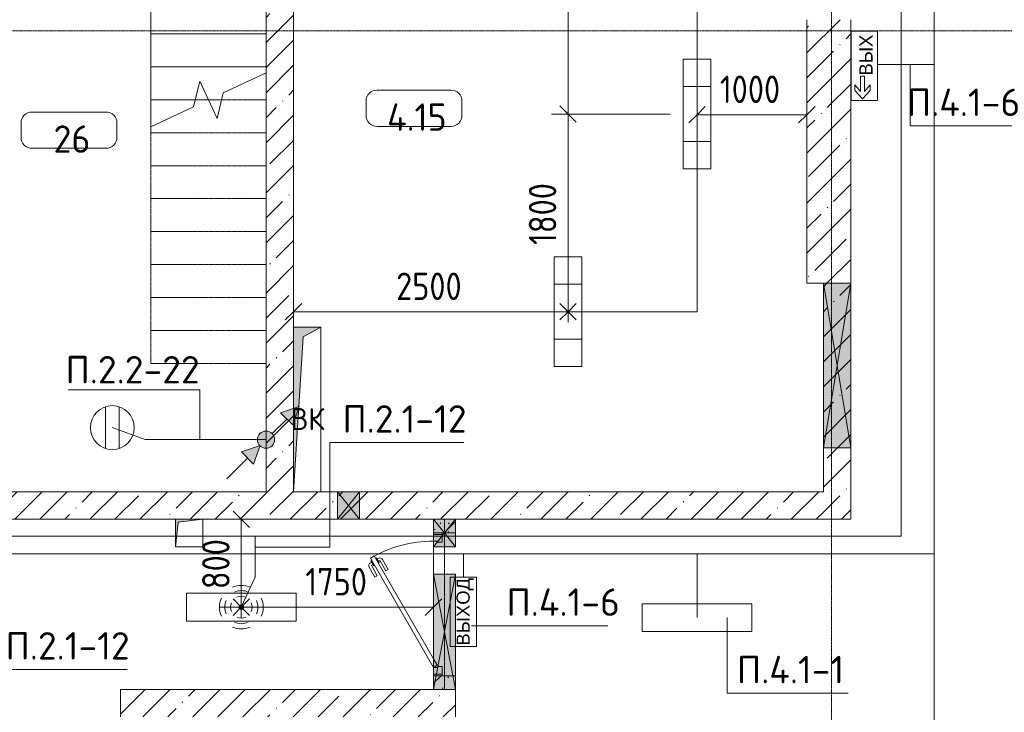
# Model space of a CAD drawing. Header units: millimetres. Extents: x -32229 to 170644, y -13689 to 125138.
# Tile 151 of 208: x 36042 to 45008, y 87842 to 94150. Entities that reach past the tile are written whole.
import ezdxf

# ---------------------------------------------------------------- set-up
doc = ezdxf.new("R2010")
doc.units = ezdxf.units.MM
for name, pattern in [('2_Пунктир_ 0_6 мм', [1.2, 0.6, -0.6]), ('3_ Штрих_ 1 х 1 мм', [2, 1, -1]), ('ADSK_Линия сетки', [25, 20, -2.5, 0, -2.5]), ('ADSK_Сверху', [4.5, 3, -1.5]), ('Штриховая', [5, 3, -2])]:
    doc.linetypes.add(name, pattern=pattern)
for name, color, linetype, lineweight in [('A-ANNO-DIMS', 7, 'Continuous', 9), ('A-ANNO-DIMS-200', 7, 'Continuous', 9), ('A-ANNO-NOTE', 7, 'Continuous', 18), ('A-AREA-IDEN', 7, 'Continuous', 9), ('A-DETL-THIN', 7, 'Continuous', 9), ('A-DOOR', 7, 'Continuous', 18), ('A-DOOR-FRAM', 7, 'Continuous', 9), ('A-FLOR', 7, 'Continuous', 18), ('A-GLAZ', 7, 'Continuous', 18), ('A-WALL', 7, 'Continuous', 18), ('A-WALL-PATT', 7, 'Continuous', 40), ('G-ANNO-TEXT', 7, 'Continuous', 9), ('I-WALL', 7, 'Continuous', 18), ('M-EQPM', 7, 'Continuous', 18), ('S-BEAM', 7, 'Continuous', 18), ('S-COLS', 7, 'Continuous', 18), ('S-GRID', 7, 'Continuous', 9), ('S-STRS', 7, 'Continuous', 18), ('S-STRS-MBND', 7, 'ADSK_Сверху', 18)]:
    doc.layers.add(name, color=color, linetype=linetype, lineweight=lineweight)
doc.layers.add('A-DETL', color=7, linetype='Continuous', lineweight=9, true_color=0x00a600)
doc.styles.add('Arial_1', font='arial.ttf', dxfattribs={"height": 120})
doc.styles.add('GOST Common', font='GOST_Common.ttf', dxfattribs={"height": 200})
doc.styles.add('GOST Common_5', font='GOST_Common.ttf', dxfattribs={"height": 250})
doc.styles.add('GOST Common_6', font='GOST_Common.ttf', dxfattribs={"width": 0.9, "height": 250})
doc.styles.add('ISOCPEUR', font='isocpeur.ttf', dxfattribs={"height": 250})
doc.dimstyles.new('ГОСТ_2_5_мм2_1', dxfattribs={"dimscale": 304.8, "dimtxt": 251.428749, "dimasz": 0.492126, "dimexe": 0.492126, "dimexo": 0.656168, "dimgap": 0.098425, "dimtad": 1, "dimdec": 0, "dimdsep": 46, "dimtxsty": 'GOST Common_6', "dimblk1": 'OBLIQUE', "dimblk2": 'OBLIQUE', "dimsah": 1, "dimcen": 0.09, "dimazin": 2, "dimtfac": 1, "dimtdec": 4, "dimtix": 1, "dimtmove": 0, "dimatfit": 3, "dimfxl": 1, "dimtvp": 1, "dimtolj": 1, "dimtzin": 0, "dimarcsym": 2})
pattern_1 = [(45, (0, 0), (-228.0985, 228.0985), []), (45, (228.1, 0), (-228.0985, 228.0985), [403.225, -80.645, 6.706, -73.939])]

# ---------------------------------------------------------------- blocks, each defined once
blk = doc.blocks.new('АР_Дверь однопольная - 1300х2100h_лест__лифт_ холл-5749084--01 ЭО')
at = {"layer": 'A-DOOR', "color": 253, "lineweight": 13, "true_color": 0xaaaaaa}
for p, q in [((420.9, 675), (-575, 100)), ((-495, 100), (440.9, 640.4)), ((440.9, 640.4), (420.9, 675)), ((-575, 100), (-555, 65.4)), ((-555, 65.4), (-495, 100))]:
    blk.add_line(p, q, dxfattribs=at)
at = {"layer": 'A-DOOR', "color": 253, "lineweight": 5, "true_color": 0xaaaaaa}
for p, q in [((248.7, 633.3), (337.5, 684.6)), ((261.2, 611.7), (248.7, 633.3)), ((261.2, 611.7), (350, 662.9)), ((395.3, 669.4), (352, 644.4)), ((352, 644.4), (356, 637.5)), ((362.8, 650.7), (356.8, 661.1)), ((384.5, 663.2), (378.4, 673.6)), ((399.3, 662.5), (395.3, 669.4)), ((419.3, 627.9), (423.3, 620.9)), ((306.2, 533.7), (395, 585)), ((318.7, 512.1), (407.5, 563.3)), ((380, 595.9), (376, 602.9)), ((423.3, 620.9), (380, 595.9)), ((390.8, 602.2), (396.8, 591.8)), ((412.5, 614.7), (418.5, 604.3)), ((306.2, 533.7), (318.7, 512.1))]:
    blk.add_line(p, q, dxfattribs=at)
for centre, radius, start, end in [((352.5, 658.6), 30, 30, 120), ((352.5, 658.6), 4.99, 30, 120), ((-575, 100), 1150, 360, 30), ((392.5, 589.3), 4.99, 300, 30), ((392.5, 589.3), 30, 300, 30)]:
    blk.add_arc(centre, radius, start, end, dxfattribs=at)
at = {"layer": 'A-DOOR-FRAM', "color": 253, "lineweight": 13, "true_color": 0xaaaaaa}
for p, q in [((-635, 100), (-650, 100)), ((-575, 100), (-635, 100)), ((-635, 100), (-635, 20)), ((-575, 60), (-575, 100)), ((635, 100), (575, 100)), ((575, 100), (575, 60)), ((635, 20), (635, 100)), ((635, 100), (650, 100)), ((-635, 20), (-650, 20)), ((-635, 20), (-565, 20)), ((-565, 60), (-575, 60)), ((-565, 20), (-565, 60)), ((575, 60), (565, 60)), ((565, 60), (565, 20)), ((565, 20), (635, 20)), ((635, 20), (650, 20))]:
    blk.add_line(p, q, dxfattribs=at)
blk = doc.blocks.new('АР_Отверстие прямоугольное - АПТ-3994008--01 ЭО')
at = {"layer": 'A-GLAZ', "lineweight": 13, "true_color": 0xf0f0f0}
blk.add_hatch(color=7, dxfattribs=at).paths.add_polyline_path([(875, -125), (875, 125), (-625, 125), (-625, -125)])
at = {"layer": 'A-GLAZ', "color": 253, "lineweight": 5, "true_color": 0xaaaaaa}
for p, q in [((875, 125), (-625, -125)), ((-625, 125), (875, -125))]:
    blk.add_line(p, q, dxfattribs=at)
at = {"layer": 'A-GLAZ', "color": 253, "lineweight": 13, "true_color": 0xaaaaaa}
for p, q in [((875, 125), (-625, 125)), ((-625, 125), (-625, -125)), ((-625, 125), (-625, -125)), ((875, -125), (875, 125)), ((875, 125), (875, -125)), ((-625, -125), (875, -125))]:
    blk.add_line(p, q, dxfattribs=at)
blk = doc.blocks.new('АР_Канал вертикальный прямоугольный - ВК-5156353--01 ЭО')
at = {"layer": 'M-EQPM', "lineweight": 13, "true_color": 0xe2e2e2}
blk.add_hatch(color=254, dxfattribs=at).paths.add_polyline_path([(-125, -750), (-37.5, 662.5), (125, 750), (-125, 750)])
at = {"layer": 'M-EQPM', "color": 253, "lineweight": 13, "true_color": 0xaaaaaa}
for p, q in [((125, 750), (-125, 750)), ((-125, 750), (-125, -750)), ((125, 750), (-125, 750)), ((-125, 750), (-125, -750)), ((-125, -750), (-125, 750)), ((-125, 750), (125, 750)), ((-37.5, 662.5), (125, 750)), ((-37.5, 662.5), (125, 750)), ((125, -750), (125, 750)), ((125, 750), (125, -750)), ((-125, -750), (-37.5, 662.5)), ((-125, -750), (-37.5, 662.5)), ((-125, -750), (125, -750)), ((125, -750), (-125, -750))]:
    blk.add_line(p, q, dxfattribs=at)
blk = doc.blocks.new('АР_Отверстие прямоугольное - ВК-3918152--01 ЭО')
at = {"layer": 'A-GLAZ', "lineweight": 13, "true_color": 0xf0f0f0}
blk.add_hatch(color=7, dxfattribs=at).paths.add_polyline_path([(0, -100), (250, -100), (250, 100), (0, 100)])
at = {"layer": 'A-GLAZ', "color": 253, "lineweight": 5, "true_color": 0xaaaaaa}
for p, q in [((250, 100), (0, -100)), ((0, 100), (250, -100))]:
    blk.add_line(p, q, dxfattribs=at)
at = {"layer": 'A-GLAZ', "color": 253, "lineweight": 13, "true_color": 0xaaaaaa}
for p, q in [((250, 100), (0, 100)), ((0, 100), (0, -100)), ((0, 100), (0, -100)), ((250, -100), (250, 100)), ((250, 100), (250, -100)), ((0, -100), (250, -100))]:
    blk.add_line(p, q, dxfattribs=at)
blk = doc.blocks.new('АР_Отверстие прямоугольное - ЭОМ-4898080--01 ЭО')
at = {"layer": 'A-GLAZ', "lineweight": 13, "true_color": 0xf0f0f0}
blk.add_hatch(color=7, dxfattribs=at).paths.add_polyline_path([(650, 100), (-400, 100), (-400, -100), (650, -100)])
at = {"layer": 'A-GLAZ', "color": 253, "lineweight": 5, "true_color": 0xaaaaaa}
for p, q in [((650, 100), (-400, -100)), ((-400, 100), (650, -100))]:
    blk.add_line(p, q, dxfattribs=at)
at = {"layer": 'A-GLAZ', "color": 253, "lineweight": 13, "true_color": 0xaaaaaa}
for p, q in [((650, 100), (-400, 100)), ((-400, 100), (-400, -100)), ((-400, 100), (-400, -100)), ((650, -100), (650, 100)), ((650, 100), (650, -100)), ((-400, -100), (650, -100))]:
    blk.add_line(p, q, dxfattribs=at)
blk = doc.blocks.new('АР_Канал вертикальный прямоугольный - ВК-6260049--01 ЭО')
at = {"layer": 'M-EQPM', "lineweight": 13, "true_color": 0xe2e2e2}
blk.add_hatch(color=254, dxfattribs=at).paths.add_polyline_path([(-125, -125), (-100, 100), (125, 125), (-125, 125)])
at = {"layer": 'M-EQPM', "color": 253, "lineweight": 13, "true_color": 0xaaaaaa}
for p, q in [((125, 125), (-125, 125)), ((-125, 125), (-125, -125)), ((125, 125), (-125, 125)), ((-125, 125), (-125, -125)), ((-125, -125), (-125, 125)), ((-125, 125), (125, 125)), ((-125, -125), (-100, 100)), ((-125, -125), (-100, 100)), ((-100, 100), (125, 125)), ((-100, 100), (125, 125)), ((125, -125), (125, 125)), ((125, 125), (125, -125)), ((-125, -125), (125, -125)), ((125, -125), (-125, -125))]:
    blk.add_line(p, q, dxfattribs=at)
blk = doc.blocks.new('АР_Перемычка - 200_Уx2_75x5__Опх2_125_75x5_-125_75x5_-7339808--01 ЭО')
at = {"layer": 'S-BEAM', "color": 9, "linetype": '3_ Штрих_ 1 х 1 мм', "lineweight": 15, "true_color": 0xc4c4c4}
for p, q in [((-775, 100), (-775, -100)), ((775, 100), (775, -100)), ((-775, 0), (275, 0)), ((275, 0), (525, 0)), ((525, 0), (775, 0))]:
    blk.add_line(p, q, dxfattribs=at)
blk = doc.blocks.new('АР_Отверстие прямоугольное - ЭОМ-6317329--01 ЭО')
at = {"layer": 'A-GLAZ', "lineweight": 13, "true_color": 0xf0f0f0}
blk.add_hatch(color=7, dxfattribs=at).paths.add_polyline_path([(225, -125), (225, 125), (25, 125), (25, -125)])
at = {"layer": 'A-GLAZ', "color": 253, "lineweight": 5, "true_color": 0xaaaaaa}
for p, q in [((225, 125), (25, -125)), ((25, 125), (225, -125))]:
    blk.add_line(p, q, dxfattribs=at)
at = {"layer": 'A-GLAZ', "color": 253, "lineweight": 13, "true_color": 0xaaaaaa}
for p, q in [((225, 125), (25, 125)), ((25, 125), (25, -125)), ((25, 125), (25, -125)), ((225, -125), (225, 125)), ((225, 125), (225, -125)), ((25, -125), (225, -125))]:
    blk.add_line(p, q, dxfattribs=at)
blk = doc.blocks.new('Наметкина 10_РД_АР_П_rvt-1--01 ЭО')
at = {"layer": 'A-WALL-PATT', "lineweight": 5, "true_color": 0xaaaaaa}
h = blk.add_hatch(dxfattribs=at)
h.set_pattern_fill('FP_1', color=253, style=0, pattern_type=2)
h.set_pattern_definition(pattern_1)
h.paths.add_polyline_path([(38285.3, 89850), (38535.3, 89850), (38535.3, 97690), (38285.3, 97690), (38285.3, 91262.5)])
h = blk.add_hatch(dxfattribs=at)
h.set_pattern_fill('FP_1', color=253, style=0, pattern_type=2)
h.set_pattern_definition(pattern_1)
h.paths.add_polyline_path([(43610.3, 89600), (43610.3, 91750), (43360.3, 91750), (43360.3, 89600)])
h = blk.add_hatch(dxfattribs=at)
h.set_pattern_fill('FP_1', color=253, style=0, pattern_type=2)
h.set_pattern_definition(pattern_1)
h.paths.add_polyline_path([(43360.3, 89600), (43360.3, 89850), (35235.3, 89850), (35235.3, 89600), (40636.6, 89600)])
h = blk.add_hatch(dxfattribs=at)
h.set_pattern_fill('FP_6', color=253, style=0, pattern_type=2)
h.set_pattern_definition([(135, (300.56, 377.28), (-565.6854, 6e-14), [10, -790]), (135, (349.8, 474.73), (-565.6854, 6e-14), [10, -790]), (135, (423.93, 473.06), (-565.6854, 6e-14), [10, -790]), (135, (229.92, 447.9), (-565.6854, 6e-14), [10, -790]), (135, (155.08, 447.9), (-565.6854, 6e-14), [10, -790]), (135, (114.9, 369.03), (-565.6854, 6e-14), [10, -790]), (135, (132.43, 285.8), (-565.6854, 6e-14), [10, -790]), (135, (214.66, 322), (-565.6854, 6e-14), [10, -790]), (135, (198.16, 261.88), (-565.6854, 6e-14), [10, -790]), (135, (45.2, 272.9), (-565.6854, 6e-14), [10, -790]), (135, (42.32, 336.16), (-565.6854, 6e-14), [10, -790]), (135, (92.26, 192.24), (-565.6854, 6e-14), [10, -790]), (135, (7.07, 149.2), (-565.6854, 6e-14), [10, -790]), (135, (80.6, 95.1), (-565.6854, 6e-14), [10, -790]), (135, (79.53, 36.94), (-565.6854, 6e-14), [10, -790]), (135, (153.87, 74.56), (-565.6854, 6e-14), [10, -790]), (135, (228.35, 124.8), (-565.6854, 6e-14), [10, -790]), (135, (279.75, 180.4), (-565.6854, 6e-14), [10, -790]), (135, (282.9, 31.63), (-565.6854, 6e-14), [10, -790]), (135, (377.38, 53.45), (-565.6854, 6e-14), [10, -790]), (135, (352.28, 102.7), (-565.6854, 6e-14), [10, -790]), (135, (354.05, 0), (-565.6854, 6e-14), [10, -790]), (135, (553.23, 16.45), (-565.6854, 6e-14), [10, -790]), (135, (542.38, 63.45), (-565.6854, 6e-14), [10, -790]), (135, (536.58, 239.3), (-565.6854, 6e-14), [10, -790]), (135, (475.85, 203.9), (-565.6854, 6e-14), [10, -790]), (135, (475.85, 316.54), (-565.6854, 6e-14), [10, -790]), (135, (520.8, 408.7), (-565.6854, 6e-14), [10, -790]), (135, (551.1, 470.8), (-565.6854, 6e-14), [10, -790]), (135, (235.25, 537.93), (-565.6854, 6e-14), [10, -790]), (135, (407.25, 547.65), (-565.6854, 6e-14), [10, -790]), (135, (94.5, 558.6), (-565.6854, 6e-14), [10, -790]), (135, (46.4, 532.3), (-565.6854, 6e-14), [10, -790]), (135, (85.56, 465.04), (-565.6854, 6e-14), [10, -790]), (135, (355.53, 181.14), (-565.6854, 6e-14), [10, -790]), (135, (362.23, 243.6), (-565.6854, 6e-14), [10, -790]), (135, (413.45, 344.1), (-565.6854, 6e-14), [10, -790]), (135, (286.3, 273.25), (-565.6854, 6e-14), [10, -790]), (135, (423.02, 263.72), (-565.6854, 6e-14), [10, -790]), (135, (162.94, 190.2), (-565.6854, 6e-14), [10, -790]), (135, (470.25, 120.93), (-565.6854, 6e-14), [10, -790]), (135, (484.48, 9.78), (-565.6854, 6e-14), [10, -790]), (45, (0, 212.13), (-565.6854, 0), []), (45, (212.13, 0), (-565.6854, 0), []), (45, (353.55, 0), (-565.6854, 0), []), (45, (0, 353.55), (-565.6854, 0), [])])
h.paths.add_polyline_path([(39810.3, 88050), (40010.3, 88050), (40010.3, 88175), (39810.3, 88175)])
h.paths.add_polyline_path([(40010.3, 89475), (40010.3, 89600), (39810.3, 89600), (39810.3, 89475)])
h = blk.add_hatch(dxfattribs=at)
h.set_pattern_fill('FP_1', color=253, style=0, pattern_type=2)
h.set_pattern_definition(pattern_1)
h.paths.add_polyline_path([(39710.3, 87800), (40010.3, 87800), (40010.3, 88050), (36960.3, 88050), (36960.3, 87800), (37210.3, 87800)])
at = {"layer": 'S-COLS', "lineweight": 5, "true_color": 0xaaaaaa}
h = blk.add_hatch(dxfattribs=at)
h.set_pattern_fill('FP_1', color=253, style=0, pattern_type=2)
h.set_pattern_definition(pattern_1)
h.paths.add_polyline_path([(43210.3, 91750), (43610.3, 91750), (43610.3, 94150), (43210.3, 94150), (43210.3, 92327.9)])
at = {"layer": 'A-FLOR', "color": 253, "lineweight": 13, "true_color": 0xaaaaaa}
for p, q in [((39810.3, 89460), (39810.3, 89475)), ((39810.3, 89475), (39810.3, 89460)), ((39810.3, 89350), (39810.3, 89400)), ((39810.3, 89400), (39810.3, 89350)), ((39810.3, 89100), (39810.3, 89350)), ((39810.3, 89350), (39810.3, 89100)), ((39810.3, 88330), (39810.3, 89100)), ((39810.3, 89100), (39810.3, 88330)), ((39810.3, 88175), (39810.3, 88190)), ((39810.3, 88190), (39810.3, 88175))]:
    blk.add_line(p, q, dxfattribs=at)
at = {"layer": 'A-WALL', "color": 253, "lineweight": 13, "true_color": 0xaaaaaa}
for p, q in [((38285.3, 95750), (38285.3, 89850)), ((38535.3, 91350), (38535.3, 94400)), ((43360.3, 91750), (43360.3, 90250)), ((43610.3, 90250), (43610.3, 91750)), ((43360.3, 90250), (43360.3, 89850)), ((43610.3, 89600), (43610.3, 90250)), ((38285.3, 89850), (35485.3, 89850)), ((38935.3, 89850), (38785.3, 89850)), ((39135.3, 89850), (38935.3, 89850)), ((43360.3, 89850), (39135.3, 89850)), ((35235.3, 89600), (37460.3, 89600)), ((37710.3, 89600), (38935.3, 89600)), ((38935.3, 89600), (39135.3, 89600)), ((39135.3, 89600), (39810.3, 89600)), ((39810.3, 89600), (40010.3, 89600)), ((40010.3, 89600), (43360.3, 89600)), ((43360.3, 89600), (43610.3, 89600)), ((39810.3, 88050), (36960.3, 88050)), ((36960.3, 88050), (36960.3, 87800)), ((40010.3, 88050), (39810.3, 88050)), ((40010.3, 87800), (40010.3, 88050))]:
    blk.add_line(p, q, dxfattribs=at)
at = {"layer": 'I-WALL', "color": 253, "lineweight": 13, "true_color": 0xaaaaaa}
for p, q in [((40010.3, 89600), (39810.3, 89600)), ((39810.3, 89600), (39810.3, 89475)), ((40010.3, 89475), (40010.3, 89600)), ((39810.3, 89475), (40010.3, 89475)), ((40010.3, 88175), (39810.3, 88175)), ((39810.3, 88175), (39810.3, 88050)), ((40010.3, 88050), (40010.3, 88175)), ((39810.3, 88050), (40010.3, 88050))]:
    blk.add_line(p, q, dxfattribs=at)
at = {"layer": 'S-COLS', "color": 253, "lineweight": 15, "true_color": 0xaaaaaa}
for p, q in [((43210.3, 94150), (43210.3, 91750)), ((43610.3, 91750), (43610.3, 94150)), ((43210.3, 91750), (43360.3, 91750))]:
    blk.add_line(p, q, dxfattribs=at)
at = {"layer": 'S-STRS', "color": 253, "lineweight": 13, "true_color": 0xaaaaaa}
for p, q in [((37235.3, 94320), (37235.3, 94020)), ((37235.3, 94020), (37235.3, 93720)), ((38285.3, 94020), (37235.3, 94020)), ((37235.3, 93720), (37235.3, 93420)), ((38285.3, 93720), (37235.3, 93720)), ((37235.3, 93420), (37235.3, 93175.2)), ((37639.8, 93420), (37235.3, 93420)), ((37880.8, 93420), (37760.3, 93420))]:
    blk.add_line(p, q, dxfattribs=at)
at = {"layer": 'S-STRS', "color": 253, "linetype": 'Штриховая', "lineweight": 13, "true_color": 0xaaaaaa}
for p, q in [((38285.3, 94020), (37235.3, 94020)), ((38285.3, 93720), (37235.3, 93720)), ((37639.8, 93420), (37235.3, 93420)), ((37880.8, 93420), (37760.3, 93420))]:
    blk.add_line(p, q, dxfattribs=at)
at = {"layer": 'S-STRS-MBND', "color": 253, "linetype": 'Continuous', "lineweight": 13, "true_color": 0xaaaaaa}
for p, q in [((37896.2, 93483.4), (38285.3, 93664.8)), ((37624.3, 93356.6), (37681.1, 93589.9)), ((37681.1, 93589.9), (37839.5, 93250.1)), ((37839.5, 93250.1), (37896.2, 93483.4)), ((37235.3, 93175.2), (37624.3, 93356.6))]:
    blk.add_line(p, q, dxfattribs=at)
at = {"layer": 'S-STRS-MBND', "color": 253, "linetype": '2_Пунктир_ 0_6 мм', "lineweight": 13, "true_color": 0xaaaaaa}
for p, q in [((37760.3, 93420), (37639.8, 93420)), ((37760.3, 93420), (37639.8, 93420)), ((38285.3, 93420), (37880.8, 93420)), ((38285.3, 93420), (37880.8, 93420)), ((37235.3, 93175.2), (37235.3, 91020)), ((38285.3, 93120), (37235.3, 93120)), ((38285.3, 93120), (37235.3, 93120)), ((38285.3, 93120), (38285.3, 91020)), ((38285.3, 92820), (37235.3, 92820)), ((38285.3, 92820), (37235.3, 92820)), ((38285.3, 92520), (37235.3, 92520)), ((38285.3, 92520), (37235.3, 92520)), ((38285.3, 92220), (37235.3, 92220)), ((38285.3, 92220), (37235.3, 92220)), ((38285.3, 91920), (37235.3, 91920)), ((38285.3, 91920), (37235.3, 91920)), ((38285.3, 91620), (37235.3, 91620)), ((38285.3, 91620), (37235.3, 91620)), ((38285.3, 91320), (37235.3, 91320)), ((38285.3, 91320), (37235.3, 91320)), ((38285.3, 91020), (37235.3, 91020))]:
    blk.add_line(p, q, dxfattribs=at)
at = {"layer": 'A-DOOR', "color": 253, "lineweight": 13, "true_color": 0xaaaaaa, "rotation": 90}
blk.add_blockref('АР_Дверь однопольная - 1300х2100h_лест__лифт_ холл-5749084--01 ЭО', (39910.3, 88825), dxfattribs=at)
at = {"layer": 'A-GLAZ', "color": 253, "lineweight": 13, "true_color": 0xaaaaaa}
for name, p, rotation in [('АР_Отверстие прямоугольное - АПТ-3994008--01 ЭО', (43485.3, 91125), 270), ('АР_Отверстие прямоугольное - ВК-3918152--01 ЭО', (39910.3, 89350), 90), ('АР_Отверстие прямоугольное - ЭОМ-4898080--01 ЭО', (39910.3, 88700), 270)]:
    blk.add_blockref(name, p, dxfattribs=dict(at, rotation=rotation))
blk.add_blockref('АР_Отверстие прямоугольное - ЭОМ-6317329--01 ЭО', (38910.3, 89725), dxfattribs=at)
at = {"layer": 'M-EQPM', "color": 253, "lineweight": 13, "true_color": 0xaaaaaa}
for name, p in [('АР_Канал вертикальный прямоугольный - ВК-5156353--01 ЭО', (38660.3, 90600)), ('АР_Канал вертикальный прямоугольный - ВК-6260049--01 ЭО', (37585.3, 89475))]:
    blk.add_blockref(name, p, dxfattribs=at)
at = {"layer": 'S-BEAM', "color": 253, "lineweight": 13, "true_color": 0xaaaaaa, "rotation": 90}
blk.add_blockref('АР_Перемычка - 200_Уx2_75x5__Опх2_125_75x5_-125_75x5_-7339808--01 ЭО', (39910.3, 88825), dxfattribs=at)
at = {"layer": 'A-ANNO-NOTE', "color": 253, "lineweight": 5, "true_color": 0xaaaaaa, "insert": (38663.1, 90512.7), "char_height": 200, "width": 344, "attachment_point": 5, "line_spacing_factor": 1.022766, "style": 'GOST Common'}
blk.add_mtext('\\pt2540,5080,7620,10160,12700,15240,17780,20320,22860,25400,27940,30480,33020,35560,38100,40640,43180,45720,48260,50800,53340,55880,58420,60960,63500,66040,68580,71120,73660,76200,78740,81280;ВК', dxfattribs=at)
blk = doc.blocks.new('Марка помещения 2 - Марка помещения 2-1605974--01 ЭО')
at = {"layer": 'A-AREA-IDEN', "color": 253, "true_color": 0xaaaaaa}
for p, q in [((-1.797, 0.841), (1.569, 0.841)), ((-2.297, -0.309), (-2.297, 0.341)), ((2.069, 0.341), (2.069, -0.309)), ((1.569, -0.809), (-1.797, -0.809))]:
    blk.add_line(p, q, dxfattribs=at)
for centre, start, end in [((-1.797, 0.341), 90, 180), ((1.569, 0.341), 0, 90), ((-1.797, -0.309), 180, 270), ((1.569, -0.309), 270, 360)]:
    blk.add_arc(centre, 0.5, start, end, dxfattribs=at)
blk = doc.blocks.new('DIMBLOCK290--01 ЭО')
at = {"layer": 'A-ANNO-DIMS-200'}
for p, q in [((41035, 93290.2), (40960, 93365.2)), ((41965.2, 93290.2), (40885, 93290.2)), ((41035, 91490.1), (41035, 93290.2)), ((41035, 93290.2), (41110, 93215.2)), ((41035, 93290.2), (41965.2, 93290.2)), ((41035, 91490.1), (40960, 91565.1)), ((41128.9, 91490.1), (40885, 91490.1)), ((41035, 91490.1), (41110, 91415.1)), ((41035, 91490.1), (41128.9, 91490.1))]:
    blk.add_line(p, q, dxfattribs=at)
at = {"layer": 'A-ANNO-DIMS-200', "color": 0, "insert": (40678.3, 92098.2), "char_height": 250, "width": 700.591, "attachment_point": 1, "rotation": 90, "line_spacing_factor": 1.022761, "style": 'GOST Common_6'}
blk.add_mtext('1800', dxfattribs=at)
blk = doc.blocks.new('_Oblique')
at = {"color": 0, "linetype": 'ByBlock', "lineweight": -2}
blk.add_line((-0.5, -0.5), (0.5, 0.5), dxfattribs=at)
blk = doc.blocks.new('DIMBLOCK291--01 ЭО')
at = {"layer": 'A-ANNO-DIMS-200'}
for p, q in [((41035, 96290.1), (40960, 96365.1)), ((41128.9, 96290.1), (40885, 96290.1)), ((41035, 93290.2), (41035, 96290.1)), ((41035, 96290.1), (41110, 96215.1)), ((41035, 96290.1), (41128.9, 96290.1)), ((41035, 93290.2), (40960, 93365.2)), ((41965.2, 93290.2), (40885, 93290.2)), ((41035, 93290.2), (41110, 93215.2)), ((41035, 93290.2), (41965.2, 93290.2))]:
    blk.add_line(p, q, dxfattribs=at)
at = {"layer": 'A-ANNO-DIMS-200', "color": 0, "insert": (40678.3, 94474.8), "char_height": 250, "width": 756.843, "attachment_point": 1, "rotation": 90, "line_spacing_factor": 1.022761, "style": 'GOST Common_6'}
blk.add_mtext('3000', dxfattribs=at)
blk = doc.blocks.new('DIMBLOCK294--01 ЭО')
at = {"layer": 'A-ANNO-DIMS-200'}
for p, q in [((42210.2, 93190.3), (42210.2, 93434.2)), ((43210.3, 93190.3), (43210.3, 93434.2)), ((42210.2, 93284.2), (42285.2, 93359.2)), ((43210.3, 93284.2), (43285.3, 93359.2)), ((42210.2, 93284.2), (42135.2, 93209.2)), ((42210.2, 93284.2), (43210.3, 93284.2)), ((42210.2, 93284.2), (42210.2, 93190.3)), ((43210.3, 93284.2), (43135.3, 93209.2)), ((43210.3, 93284.2), (43210.3, 93190.3))]:
    blk.add_line(p, q, dxfattribs=at)
at = {"layer": 'A-ANNO-DIMS-200', "color": 0, "insert": (42418.3, 93640.9), "char_height": 250, "width": 700.591, "attachment_point": 1, "line_spacing_factor": 1.022761, "style": 'GOST Common_6'}
blk.add_mtext('1000', dxfattribs=at)
blk = doc.blocks.new('DIMBLOCK295--01 ЭО')
at = {"layer": 'A-ANNO-DIMS-200'}
for p, q in [((38535.3, 91396), (38535.3, 91639.9)), ((41035, 91396), (41035, 91639.9)), ((38535.3, 91489.9), (38610.3, 91564.9)), ((41035, 91489.9), (41110, 91564.9)), ((38535.3, 91489.9), (38460.3, 91414.9)), ((38535.3, 91489.9), (41035, 91489.9)), ((38535.3, 91489.9), (38535.3, 91396)), ((41035, 91489.9), (40960, 91414.9)), ((41035, 91489.9), (41035, 91396))]:
    blk.add_line(p, q, dxfattribs=at)
at = {"layer": 'A-ANNO-DIMS-200', "color": 0, "insert": (39469.8, 91846.7), "char_height": 250, "width": 756.843, "attachment_point": 1, "line_spacing_factor": 1.022761, "style": 'GOST Common_6'}
blk.add_mtext('2500', dxfattribs=at)
blk = doc.blocks.new('DIMBLOCK356--01 ЭО')
at = {"layer": 'A-ANNO-DIMS-200'}
for p, q in [((38060, 89600), (37985, 89675)), ((38153.9, 89600), (37910, 89600)), ((38060, 88799.5), (38060, 89600)), ((38060, 89600), (38135, 89525)), ((38060, 89600), (38153.9, 89600)), ((38060, 88799.5), (37985, 88874.5)), ((37860.1, 88799.5), (38210, 88799.5)), ((38060, 88799.5), (37860.1, 88799.5)), ((38060, 88799.5), (38135, 88724.5))]:
    blk.add_line(p, q, dxfattribs=at)
at = {"layer": 'A-ANNO-DIMS-200', "color": 0, "insert": (37703.3, 88963.3), "char_height": 250, "width": 567.632, "attachment_point": 1, "rotation": 90, "line_spacing_factor": 1.022761, "style": 'GOST Common_6'}
blk.add_mtext('800', dxfattribs=at)
blk = doc.blocks.new('DIMBLOCK357--01 ЭО')
at = {"layer": 'A-ANNO-DIMS-200'}
for p, q in [((38060.1, 88705.7), (38060.1, 88949.6)), ((39810.3, 88705.7), (39810.3, 88949.6)), ((38060.1, 88799.6), (38135.1, 88874.6)), ((39810.3, 88799.6), (39885.3, 88874.6)), ((38060.1, 88799.6), (37985.1, 88724.6)), ((38060.1, 88799.6), (39810.3, 88799.6)), ((38060.1, 88799.6), (38060.1, 88705.7)), ((39810.3, 88799.6), (39735.3, 88724.6)), ((39810.3, 88799.6), (39810.3, 88705.7))]:
    blk.add_line(p, q, dxfattribs=at)
at = {"layer": 'A-ANNO-DIMS-200', "color": 0, "insert": (38643.3, 89156.3), "char_height": 250, "width": 700.591, "attachment_point": 1, "line_spacing_factor": 1.022761, "style": 'GOST Common_6'}
blk.add_mtext('1750', dxfattribs=at)
blk = doc.blocks.new('УГО Выше ниже синее _ 2020 - УГО Выше ниже синее _ 2020-V170--01 ЭО')
at = {"layer": 'A-ANNO-NOTE', "lineweight": 9, "true_color": 0x0000ff}
for points in [[(1.215, 0.668), (0.658, 1.225), (1.508, 1.517)], [(-0.565, -1.112), (-1.122, -0.555), (-0.272, -0.263)]]:
    blk.add_hatch(color=5, dxfattribs=at).paths.add_polyline_path(points)
h = blk.add_hatch(color=5, dxfattribs=at)
edge = h.paths.add_edge_path()
edge.add_arc((0, 0), 0.392, 0, 180)
edge.add_arc((0, 0), 0.392, 180, 360)
at = {"layer": 'A-ANNO-NOTE', "lineweight": 9}
for p, q in [((1.508, 1.517), (0.658, 1.225)), ((1.215, 0.668), (1.508, 1.517)), ((0.277, 0.277), (0.941, 0.941)), ((0.658, 1.225), (1.215, 0.668)), ((-0.272, -0.263), (-1.122, -0.555)), ((-0.565, -1.112), (-0.272, -0.263)), ((-1.78, -1.78), (-0.838, -0.838)), ((-1.122, -0.555), (-0.565, -1.112))]:
    blk.add_line(p, q, dxfattribs=at)
blk.add_circle((0, 0), 0.392, dxfattribs=at)
for start, end in [(360, 180), (180, 360)]:
    blk.add_arc((0, 0), 0.392, start, end, dxfattribs=at)

msp = doc.modelspace()

# ---------------------------------------------------------------- linework, layer by layer
at = {"layer": 'A-ANNO-NOTE', "color": 1, "lineweight": 9, "true_color": 0xff0000}
for p, q in [((43612, 93413.9), (43612, 94046.1)), ((43612, 94046.1), (43852, 94046.1)), ((43612.4, 94045.6), (43852, 94045.6)), ((43612.4, 94045.6), (43612.4, 93414.4)), ((43852, 94046.1), (43852, 93413.9)), ((43852, 94045.6), (43852, 93414.4)), ((43699.3, 93496.4), (43699.3, 93636.4)), ((43699.3, 93636.4), (43733.9, 93636.4)), ((43733.9, 93636.4), (43733.9, 93496.4)), ((43647.8, 93506.3), (43647.8, 93556)), ((43647.8, 93556), (43699.3, 93496.4)), ((43733.9, 93496.4), (43785.4, 93556)), ((43785.4, 93556), (43785.4, 93506.3)), ((43716.6, 93427.8), (43647.8, 93506.3)), ((43785.4, 93506.3), (43716.6, 93427.8)), ((43852, 93413.9), (43612, 93413.9)), ((43852, 93414.4), (43612.4, 93414.4)), ((39962, 88440.1), (39962, 89072.3)), ((39962, 89072.3), (40202, 89072.3)), ((39962.3, 89071.7), (40202, 89071.7)), ((39962.3, 89071.7), (39962.3, 88440.6)), ((40202, 89072.3), (40202, 88440.1)), ((40202, 89071.7), (40202, 88440.6)), ((41710.5, 88831.1), (42710.5, 88831.1)), ((41710.5, 88578.4), (41710.5, 88831.1)), ((42710.5, 88831.1), (42710.5, 88578.4)), ((42710.5, 88578.4), (41710.5, 88578.4)), ((40202, 88440.1), (39962, 88440.1)), ((40202, 88440.6), (39962.3, 88440.6))]:
    msp.add_line(p, q, dxfattribs=at)
at = {"layer": 'A-ANNO-NOTE', "color": 5, "lineweight": 9, "true_color": 0x0000ff}
for p, q in [((42083.9, 92790.2), (42083.9, 93790.2)), ((42083.9, 93790.2), (42336.6, 93790.2)), ((42336.6, 93790.2), (42336.6, 92790.2)), ((42083.9, 93540.2), (42336.6, 93540.2)), ((42336.6, 93040.2), (42083.9, 93040.2)), ((42336.6, 92790.2), (42083.9, 92790.2)), ((40908.7, 90990.1), (40908.7, 91990.1)), ((40908.7, 91990.1), (41161.4, 91990.1)), ((41161.4, 91990.1), (41161.4, 90990.1)), ((40908.7, 91740.1), (41161.4, 91740.1)), ((41161.4, 91240.1), (40908.7, 91240.1)), ((41161.4, 90990.1), (40908.7, 90990.1)), ((36823.5, 90244.8), (36823.5, 90625.2)), ((36947.1, 90244.8), (36947.1, 90625.2)), ((37560.1, 88925.8), (38560.1, 88925.8)), ((37560.1, 88673.2), (37560.1, 88925.8)), ((38560.1, 88925.8), (38560.1, 88673.2)), ((38560.1, 88673.2), (37560.1, 88673.2))]:
    msp.add_line(p, q, dxfattribs=at)
for centre, radius in [((36885.3, 90435), 200), ((38059.2, 88799.4), 20), ((38060.1, 88800.3), 20), ((38060.1, 88798.5), 20), ((38061, 88799.4), 20)]:
    msp.add_circle(centre, radius, dxfattribs=at)
for centre, radius, start, end in [((38060.1, 88798.5), 199.6, 66, 114), ((38060.1, 88798.5), 151.5, 66, 114), ((38061, 88799.4), 199.6, 156, 204), ((38061, 88799.4), 151.5, 156, 204), ((38060.1, 88798.5), 99.8, 66, 114), ((38059.2, 88799.4), 151.5, 336, 24), ((38059.2, 88799.4), 199.6, 336, 24), ((38061, 88799.4), 99.8, 156, 204), ((38059.2, 88799.4), 99.8, 336, 24), ((38060.1, 88800.3), 99.8, 246, 294), ((38060.1, 88800.3), 199.6, 246, 294), ((38060.1, 88800.3), 151.5, 246, 294)]:
    msp.add_arc(centre, radius, start, end, dxfattribs=at)
at = {"layer": 'A-DETL', "color": 1, "true_color": 0xff0000}
for p, q in [((44368.3, 82550), (44368.3, 96747.2)), ((43852.1, 93741.9), (44368.3, 93741.9)), ((44368.3, 89284.7), (25329.8, 89284.7)), ((40082.8, 89071.4), (40082.8, 89284.7)), ((42210.5, 89284.7), (42210.5, 88704.8))]:
    msp.add_line(p, q, dxfattribs=at)
at = {"layer": 'A-DETL', "color": 5, "true_color": 0x0000ff}
for p, q in [((42210.5, 95244.7), (42210.5, 91489.7)), ((44068.3, 95244.7), (44068.3, 89444.7)), ((42210.5, 91489.7), (41035.5, 91489.7)), ((37185.1, 90324.9), (36885.3, 90435)), ((38285.1, 90324.9), (37185.1, 90324.9)), ((44068.3, 89444.7), (31485.3, 89444.7)), ((38186.8, 89071.4), (38186.8, 89444.7)), ((38060, 88799.5), (38186.8, 89071.4))]:
    msp.add_line(p, q, dxfattribs=at)
at = {"layer": 'A-DETL-THIN'}
for p, q in [((44149.9, 93741.9), (44149.9, 93181.9)), ((44149.9, 93181.9), (45123.8, 93181.9)), ((37683.7, 90777.3), (36483.7, 90777.3)), ((37683.7, 90777.3), (37683.7, 90324.9)), ((38867.3, 90298.3), (40087.3, 90298.3)), ((38867.3, 89344.7), (38867.3, 90298.3)), ((38186.8, 89344.7), (38867.3, 89344.7)), ((42485.2, 88704.8), (42485.2, 88015.5)), ((40157.3, 88629.8), (41397.3, 88629.8)), ((35559.9, 88231.7), (37019.9, 88231.7)), ((42485.2, 88015.5), (43585.2, 88015.5))]:
    msp.add_line(p, q, dxfattribs=at)
at = {"layer": 'S-GRID', "color": 253, "linetype": 'ADSK_Линия сетки', "true_color": 0xaaaaaa}
for p, q in [((43435.3, -12088.9), (43435.3, 125138.4)), ((131381.2, 94050), (-30593.4, 94050))]:
    msp.add_line(p, q, dxfattribs=at)

# ---------------------------------------------------------------- block references
at = {"lineweight": 5}
msp.add_blockref('Наметкина 10_РД_АР_П_rvt-1--01 ЭО', (0, 0), dxfattribs=at)
at = {"layer": 'A-ANNO-NOTE', "lineweight": 9, "xscale": 200, "yscale": 200, "zscale": 200}
msp.add_blockref('УГО Выше ниже синее _ 2020 - УГО Выше ниже синее _ 2020-V170--01 ЭО', (38285.1, 90324.9), dxfattribs=at)
at = {"layer": 'A-AREA-IDEN', "color": 253, "true_color": 0xaaaaaa, "xscale": 199.9999999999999, "yscale": 199.9999999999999, "zscale": 199.9999999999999}
for p in [(39655.2, 93340.3), (36514, 93140.3)]:
    msp.add_blockref('Марка помещения 2 - Марка помещения 2-1605974--01 ЭО', p, dxfattribs=at)

# ---------------------------------------------------------------- texts
at = {"layer": 'A-ANNO-NOTE', "color": 1, "lineweight": 9, "true_color": 0xff0000, "char_height": 120, "attachment_point": 5, "rotation": 90, "line_spacing_factor": 0.936439, "style": 'Arial_1'}
for s, insert, width in [('\\pt20.0004,39.9996,60,80.0004,99.9996,120,140.0004,159.9996,180,200.0004,219.9996,240,260.0004,279.9996,300,320.0004,339.9996,360,380.0004,399.9996,420,440.0004,459.9996,480,500.0004,519.9996,540,560.0004,579.9996,600,620.0004,639.9996;ВЫХ', (43748.6, 93827.5), 370), ('\\pt20.0004,39.9996,60,80.0004,99.9996,120,140.0004,159.9996,180,200.0004,219.9996,240,260.0004,279.9996,300,320.0004,339.9996,360,380.0004,399.9996,420,440.0004,459.9996,480,500.0004,519.9996,540,560.0004,579.9996,600,620.0004,639.9996;ВЫХОД', (40097.1, 88757.2), 648)]:
    msp.add_mtext(s, dxfattribs=dict(at, insert=insert, width=width))
at = {"layer": 'A-AREA-IDEN', "color": 253, "true_color": 0xaaaaaa, "char_height": 250, "attachment_point": 5, "line_spacing_factor": 1.022766, "style": 'GOST Common_5'}
for s, insert, width in [('\\pt100,200,300,400,500,600,700,800,900,1000,1100,1200,1300,1400,1500,1600,1700,1800,1900,2000,2100,2200,2300,2400,2500,2600,2700,2800,2900,3000,3100,3200;4.15', (39658.7, 93262.8), 608), ('\\pt100,200,300,400,500,600,700,800,900,1000,1100,1200,1300,1400,1500,1600,1700,1800,1900,2000,2100,2200,2300,2400,2500,2600,2700,2800,2900,3000,3100,3200;26', (36517.5, 93062.8), 384)]:
    msp.add_mtext(s, dxfattribs=dict(at, insert=insert, width=width))
at = {"layer": 'G-ANNO-TEXT', "char_height": 250, "attachment_point": 1, "line_spacing_factor": 1.139951, "style": 'ISOCPEUR'}
for s, insert, width in [('\\pt600,1200,1800,2400,3000,3600,4200,4800,5400,6000,6600,7200,7800,8400,9000,9600,10200,10800,11400,12000,12600,13200,13800,14400,15000,15600,16200,16800,17400,18000,18600,19200;П.4.1-6', (44120.7, 93522.3), 1042.32), ('\\pt600,1200,1800,2400,3000,3600,4200,4800,5400,6000,6600,7200,7800,8400,9000,9600,10200,10800,11400,12000,12600,13200,13800,14400,15000,15600,16200,16800,17400,18000,18600,19200;П.2.2-22', (36459.1, 91087), 1242.3), ('\\pt600,1200,1800,2400,3000,3600,4200,4800,5400,6000,6600,7200,7800,8400,9000,9600,10200,10800,11400,12000,12600,13200,13800,14400,15000,15600,16200,16800,17400,18000,18600,19200;П.2.1-12', (38980.2, 90638.7), 1135.24), ('\\pt600,1200,1800,2400,3000,3600,4200,4800,5400,6000,6600,7200,7800,8400,9000,9600,10200,10800,11400,12000,12600,13200,13800,14400,15000,15600,16200,16800,17400,18000,18600,19200;П.4.1-6', (40474.3, 88970.1), 1042.32), ('\\pt600,1200,1800,2400,3000,3600,4200,4800,5400,6000,6600,7200,7800,8400,9000,9600,10200,10800,11400,12000,12600,13200,13800,14400,15000,15600,16200,16800,17400,18000,18600,19200;П.2.1-12', (35912.9, 88572), 1135.24), ('\\pt600,1200,1800,2400,3000,3600,4200,4800,5400,6000,6600,7200,7800,8400,9000,9600,10200,10800,11400,12000,12600,13200,13800,14400,15000,15600,16200,16800,17400,18000,18600,19200;П.4.1-1', (42572.8, 88355.9), 989.8)]:
    msp.add_mtext(s, dxfattribs=dict(at, insert=insert, width=width))

# ---------------------------------------------------------------- dimensions: what is measured, and where the dimension line sits
at = {"layer": 'A-ANNO-DIMS'}
for base, p1, p2, override, picture, middle in [((41035, 96290.1), (42165.2, 93290.2), (40928.9, 96290.1), {"dimpost": '<>', "dimfxl": 3244.615208}, 'DIMBLOCK291--01 ЭО', (40880, 94790.2)), ((41035, 93290.2), (40928.9, 91490.1), (42165.2, 93290.2), {"dimpost": '<>', "dimfxl": 2183.773985}, 'DIMBLOCK290--01 ЭО', (40880, 92390.2)), ((38059.9747, 89600.0074), (38060.0752, 88799.5424), (37953.9087, 89600.0074), {"dimpost": '<>', "dimfxl": 807.474876}, 'DIMBLOCK356--01 ЭО', (37904.9747, 89199.7749))]:
    dim = msp.add_linear_dim(base=base, p1=p1, p2=p2, angle=90, dimstyle='ГОСТ_2_5_мм2_1', override=override, dxfattribs=at)
    dim.commit()
    dim.dimension.update_dxf_attribs({"geometry": picture, "text_midpoint": middle})
for base, p1, p2, override, picture, middle in [((43210.3, 93284.2), (42210.2, 93390.3), (43210.3, 93390.3), {"dimpost": '<>', "dimfxl": 1000.074026}, 'DIMBLOCK294--01 ЭО', (42710.3, 93439.2)), ((41035, 91489.9), (38535.3, 91596), (41035, 91596), {"dimpost": '<>', "dimfxl": 2499.724831}, 'DIMBLOCK295--01 ЭО', (39785.2, 91644.9)), ((39810.3, 88799.6), (38060.1, 88905.7), (39810.3, 88905.7), {"dimpost": '<>', "dimfxl": 1750.218995}, 'DIMBLOCK357--01 ЭО', (38935.2, 88954.6))]:
    dim = msp.add_linear_dim(base=base, p1=p1, p2=p2, dimstyle='ГОСТ_2_5_мм2_1', override=override, dxfattribs=at)
    dim.commit()
    dim.dimension.update_dxf_attribs({"geometry": picture, "text_midpoint": middle})

doc.saveas('drawing.dxf')
